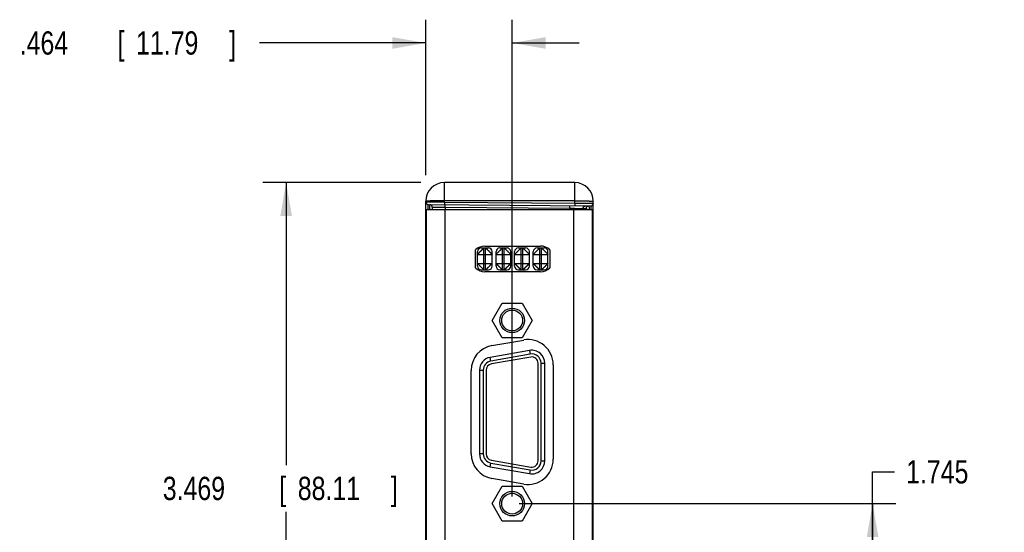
# Model space of a CAD drawing. Header units: inches. Extents: x 0.2 to 16.8, y 0.1 to 10.8.
# Tile 9 of 22: x 5.9 to 11.1, y 3.9 to 6.7. Entities that reach past the tile are written whole.
import ezdxf

# ---------------------------------------------------------------- set-up
doc = ezdxf.new("R2010")
doc.units = ezdxf.units.IN
doc.header["$LTSCALE"] = 0.935
doc.header["$MEASUREMENT"] = 0
doc.layers.get('0').update_dxf_attribs({"linetype": 'CONTINUOUS'})
doc.layers.add('DIMENSIONS', color=7, linetype='CONTINUOUS')
doc.styles.get("Standard").update_dxf_attribs({"font": 'txt', "width": 0.8})
doc.dimstyles.new('DIMSTYLE_1', dxfattribs={"dimtxt": 0.125, "dimasz": 0.18, "dimexe": 0.18, "dimexo": 0.0625, "dimgap": 0.09, "dimtad": 0, "dimtih": 1, "dimtoh": 1, "dimdec": 3, "dimzin": 4, "dimdsep": 46, "dimtxsty": 'STANDARD', "dimblk": '_FILLED', "dimblk1": '_FILLED', "dimblk2": '_FILLED', "dimcen": 0.09, "dimadec": 0, "dimazin": 0, "dimtp": 0.01, "dimtm": 0.01, "dimtfac": 1, "dimtdec": 3, "dimtofl": 0, "dimtmove": 0, "dimatfit": 3, "dimldrblk": '_FILLED', "dimfxl": 1, "dimtolj": 1, "dimtzin": 4, "dimarcsym": 0})

# ---------------------------------------------------------------- blocks, each defined once
blk = doc.blocks.new('_FILLED')
at = {"color": 0, "linetype": 'BYBLOCK'}
blk.add_solid([(0, 0), (-1, 0.174), (-1, -0.174)], dxfattribs=at)
blk = doc.blocks.new('*D0')
at = {"layer": 'DIMENSIONS', "color": 2, "linetype": 'CONTINUOUS'}
for p, q in [((8.0137, 5.7893), (7.1646, 5.7893)), ((7.2896, 5.7893), (7.2896, 4.2716)), ((7.2896, 2.3203), (7.2896, 4.0216)), ((8.0115, 2.3203), (7.1646, 2.3203))]:
    blk.add_line(p, q, dxfattribs=at)
at = {"layer": 'DIMENSIONS', "color": 2, "linetype": 'CONTINUOUS', "xscale": 0.18, "yscale": 0.18, "zscale": 0.18}
for p, rotation in [((7.2896, 5.7893), 90), ((7.2896, 2.3203), 270)]:
    blk.add_blockref('_FILLED', p, dxfattribs=dict(at, rotation=rotation))
at = {"layer": 'DIMENSIONS', "color": 2, "linetype": 'CONTINUOUS', "width": 0.8}
for s, p in [('3.469', (6.6271, 4.0841)), ('[', (7.2521, 4.0841)), ('88.11', (7.3521, 4.0841)), (']', (7.8521, 4.0841))]:
    blk.add_text(s, height=0.125, dxfattribs=at).set_placement(p)
blk = doc.blocks.new('*D2')
at = {"layer": 'DIMENSIONS', "color": 2, "linetype": 'CONTINUOUS'}
for p, q in [((10.4396, 3.1926), (10.4396, 4.2357)), ((10.4396, 4.2357), (10.5571, 4.2357)), ((8.5409, 4.0648), (10.5646, 4.0648)), ((10.4396, 4.0648), (10.4396, 3.1926)), ((10.4396, 2.3203), (10.4396, 3.1926)), ((9.0108, 2.3203), (10.5646, 2.3203))]:
    blk.add_line(p, q, dxfattribs=at)
at = {"layer": 'DIMENSIONS', "color": 2, "linetype": 'CONTINUOUS', "xscale": 0.18, "yscale": 0.18, "zscale": 0.18}
for p, rotation in [((10.4396, 4.0648), 90), ((10.4396, 2.3203), 270)]:
    blk.add_blockref('_FILLED', p, dxfattribs=dict(at, rotation=rotation))
at = {"layer": 'DIMENSIONS', "color": 2, "linetype": 'CONTINUOUS', "width": 0.8}
for s, p in [('1.745', (10.6196, 4.1732)), ('[', (11.2446, 4.1732)), ('44.31', (11.3446, 4.1732)), (']', (11.8446, 4.1732))]:
    blk.add_text(s, height=0.125, dxfattribs=at).set_placement(p)
blk = doc.blocks.new('*D5')
at = {"layer": 'DIMENSIONS', "color": 2, "linetype": 'CONTINUOUS'}
for p, q in [((8.0396, 5.8285), (8.0396, 6.6643)), ((8.5036, 4.104), (8.5036, 6.6643)), ((8.0396, 6.5393), (7.1461, 6.5393)), ((8.5036, 6.5393), (8.8636, 6.5393))]:
    blk.add_line(p, q, dxfattribs=at)
at = {"layer": 'DIMENSIONS', "color": 2, "linetype": 'CONTINUOUS', "xscale": 0.18, "yscale": 0.18, "zscale": 0.18}
blk.add_blockref('_FILLED', (8.0396, 6.5393), dxfattribs=at)
at = {"layer": 'DIMENSIONS', "color": 2, "linetype": 'CONTINUOUS', "xscale": 0.18, "yscale": 0.18, "zscale": 0.18, "rotation": 180}
blk.add_blockref('_FILLED', (8.5036, 6.5393), dxfattribs=at)
at = {"layer": 'DIMENSIONS', "color": 2, "linetype": 'CONTINUOUS', "width": 0.8}
for s, p in [('[', (6.3836, 6.4768)), (']', (6.9836, 6.4768)), ('.464', (5.8586, 6.4768)), ('11.79', (6.4836, 6.4768))]:
    blk.add_text(s, height=0.125, dxfattribs=at).set_placement(p)

msp = doc.modelspace()

# ---------------------------------------------------------------- linework, layer by layer
at = {"color": 7, "linetype": 'CONTINUOUS'}
for p, q in [((8.1396, 5.685), (8.1396, 5.7893)), ((8.8396, 5.7893), (8.1396, 5.7893)), ((8.8396, 5.6789), (8.8396, 5.7893)), ((8.0396, 2.4203), (8.0396, 5.6893)), ((8.0532, 5.6718), (8.9257, 5.6641)), ((8.064, 5.6717), (8.0639, 5.6713)), ((8.1396, 5.685), (8.1395, 5.671)), ((8.8396, 5.6911), (8.1396, 5.6911)), ((8.1396, 5.685), (8.8396, 5.6789)), ((8.8396, 5.6789), (8.8395, 5.6649)), ((8.9396, 2.4203), (8.9396, 5.6893)), ((8.0413, 5.6441), (8.9328, 5.6445)), ((8.0413, 5.6441), (8.0427, 2.4651)), ((8.0746, 5.6579), (8.0746, 5.6442)), ((8.1413, 5.6442), (8.1427, 2.4652)), ((8.1434, 5.6572), (8.1434, 5.6442)), ((8.1434, 5.6572), (8.8135, 5.6514)), ((8.8135, 5.6514), (8.8135, 5.6445)), ((8.8328, 5.6445), (8.8341, 2.4655)), ((8.8847, 5.6506), (8.8847, 5.6445)), ((8.8847, 5.6506), (8.9018, 5.6505)), ((8.9328, 5.6445), (8.9341, 2.4655)), ((8.0396, 5.5918), (8.0413, 5.5918)), ((8.0396, 5.5812), (8.0414, 5.5812)), ((8.9396, 5.5841), (8.9328, 5.5841)), ((8.0414, 5.4504), (8.0396, 5.4504)), ((8.3565, 5.4483), (8.6564, 5.4484)), ((8.307, 5.3313), (8.3069, 5.4273)), ((8.3171, 5.3403), (8.3171, 5.4183)), ((8.3171, 5.4033), (8.3961, 5.4033)), ((8.3371, 5.4383), (8.3761, 5.4383)), ((8.3521, 5.3203), (8.3521, 5.4383)), ((8.3611, 5.3203), (8.3611, 5.4383)), ((8.3961, 5.3403), (8.3961, 5.4183)), ((8.4171, 5.3403), (8.4171, 5.4183)), ((8.4171, 5.4033), (8.4961, 5.4033)), ((8.4371, 5.4383), (8.4761, 5.4383)), ((8.4521, 5.3203), (8.4521, 5.4383)), ((8.4611, 5.3203), (8.4611, 5.4383)), ((8.4961, 5.3403), (8.4961, 5.4183)), ((8.5171, 5.3403), (8.5171, 5.4183)), ((8.5171, 5.4033), (8.5961, 5.4033)), ((8.5371, 5.4383), (8.5761, 5.4383)), ((8.5521, 5.3203), (8.5521, 5.4383)), ((8.5611, 5.3203), (8.5611, 5.4383)), ((8.5961, 5.3403), (8.5961, 5.4183)), ((8.6171, 5.3403), (8.6171, 5.4183)), ((8.6171, 5.4033), (8.6961, 5.4033)), ((8.6371, 5.4383), (8.6761, 5.4383)), ((8.6521, 5.3203), (8.6521, 5.4383)), ((8.6611, 5.3203), (8.6611, 5.4383)), ((8.6961, 5.3403), (8.6961, 5.4183)), ((8.7059, 5.4275), (8.706, 5.3314)), ((8.3171, 5.3553), (8.3961, 5.3553)), ((8.4171, 5.3553), (8.4961, 5.3553)), ((8.5171, 5.3553), (8.5961, 5.3553)), ((8.6171, 5.3553), (8.6961, 5.3553)), ((8.3371, 5.3203), (8.3761, 5.3203)), ((8.6565, 5.3104), (8.3565, 5.3103)), ((8.4371, 5.3203), (8.4761, 5.3203)), ((8.5371, 5.3203), (8.5761, 5.3203)), ((8.6371, 5.3203), (8.6761, 5.3203)), ((8.3956, 5.0488), (8.4496, 5.1423)), ((8.4496, 5.1423), (8.5576, 5.1423)), ((8.5576, 5.1423), (8.6115, 5.0488)), ((8.4496, 4.9553), (8.3956, 5.0488)), ((8.6115, 5.0488), (8.5576, 4.9553)), ((8.3947, 4.9136), (8.5657, 4.9438)), ((8.5576, 4.9553), (8.4496, 4.9553)), ((8.5969, 4.8877), (8.3859, 4.8505)), ((8.6004, 4.868), (8.3894, 4.8308)), ((8.5969, 4.8877), (8.6004, 4.868)), ((8.3894, 4.8308), (8.3859, 4.8505)), ((8.6032, 4.8522), (8.3922, 4.815)), ((8.6431, 4.2949), (8.6431, 4.8187)), ((8.6591, 4.2949), (8.6591, 4.8187)), ((8.6591, 4.8187), (8.6791, 4.8187)), ((8.6791, 4.2949), (8.6791, 4.8187)), ((8.2834, 4.3329), (8.2832, 4.7806)), ((8.3281, 4.7815), (8.3281, 4.3321)), ((8.3281, 4.7815), (8.3481, 4.7815)), ((8.3481, 4.7815), (8.3481, 4.3321)), ((8.3641, 4.7815), (8.3641, 4.3321)), ((8.7242, 4.8109), (8.7244, 4.3029)), ((8.3481, 4.3321), (8.3281, 4.3321)), ((8.3922, 4.2986), (8.6032, 4.2614)), ((8.6591, 4.2949), (8.6791, 4.2949)), ((8.3859, 4.2632), (8.3894, 4.2829)), ((8.3859, 4.2632), (8.5969, 4.226)), ((8.3894, 4.2829), (8.6004, 4.2457)), ((8.6004, 4.2457), (8.5969, 4.226)), ((8.566, 4.1699), (8.395, 4.2)), ((8.3956, 4.0648), (8.4496, 4.1583)), ((8.4496, 4.1583), (8.5576, 4.1583)), ((8.5576, 4.1583), (8.6115, 4.0648)), ((8.4496, 3.9713), (8.3956, 4.0648)), ((8.6115, 4.0648), (8.5576, 3.9713)), ((8.5576, 3.9713), (8.4496, 3.9713))]:
    msp.add_line(p, q, dxfattribs=at)
for centre, radius in [((8.5036, 5.0488), 0.066), ((8.5036, 5.0488), 0.056), ((8.5036, 4.0648), 0.066), ((8.5036, 4.0648), 0.056)]:
    msp.add_circle(centre, radius, dxfattribs=at)
for centre, radius, start, end in [((8.1396, 5.6893), 0.1, 90, 180), ((8.8396, 5.6893), 0.1, 0, 90), ((8.0534, 5.6855), 0.0138, 180, 269.5), ((8.0608, 5.6579), 0.0138, 0, 89.5), ((8.9258, 5.6779), 0.0138, 269.5, 360), ((8.0596, 5.5406), 0.02, 180, 204.3306), ((8.3565, 5.3793), 0.069, 90.0246, 135.9454), ((8.6564, 5.3794), 0.069, 44.185, 90.0246), ((8.3371, 5.4183), 0.02, 90, 180), ((8.3761, 5.4183), 0.02, 0, 90), ((8.4371, 5.4183), 0.02, 90, 180), ((8.4761, 5.4183), 0.02, 0, 90), ((8.5371, 5.4183), 0.02, 90, 180), ((8.5761, 5.4183), 0.02, 0, 90), ((8.6371, 5.4183), 0.02, 90, 180), ((8.6761, 5.4183), 0.02, 0, 90), ((8.3565, 5.3793), 0.069, 224.1038, 270.0246), ((8.3371, 5.3403), 0.02, 180, 270), ((8.3761, 5.3403), 0.02, 270, 360), ((8.4371, 5.3403), 0.02, 180, 270), ((8.4761, 5.3403), 0.02, 270, 360), ((8.5371, 5.3403), 0.02, 180, 270), ((8.5761, 5.3403), 0.02, 270, 360), ((8.6371, 5.3403), 0.02, 180, 270), ((8.6564, 5.3794), 0.069, 270.0246, 315.8641), ((8.6761, 5.3403), 0.02, 270, 360), ((8.5892, 4.8109), 0.135, 0.0246, 100.0246), ((8.4182, 4.7806), 0.135, 100.0246, 180.0246), ((8.6091, 4.8187), 0.07, 0, 100), ((8.6091, 4.8187), 0.05, 0, 100), ((8.3981, 4.7815), 0.07, 100, 180), ((8.3981, 4.7815), 0.05, 100, 180), ((8.3981, 4.7815), 0.034, 100, 180), ((8.6091, 4.8187), 0.034, 0, 100), ((8.4184, 4.333), 0.135, 180.0246, 260.0246), ((8.3981, 4.3321), 0.07, 180, 260), ((8.3981, 4.3321), 0.05, 180, 260), ((8.3981, 4.3321), 0.034, 180, 260), ((8.5894, 4.3029), 0.135, 260.0246, 0.0246), ((8.6091, 4.2949), 0.07, 260, 360), ((8.6091, 4.2949), 0.05, 260, 360), ((8.6091, 4.2949), 0.034, 260, 360)]:
    msp.add_arc(centre, radius, start, end, dxfattribs=at)
for points, knots in [([(8.1396, 5.6911), (8.137, 5.6911), (8.1318, 5.6911), (8.124, 5.6911), (8.1163, 5.691), (8.1087, 5.691), (8.1014, 5.6909), (8.0943, 5.6909), (8.0874, 5.6908), (8.0809, 5.6908), (8.0748, 5.6907), (8.069, 5.6906), (8.0637, 5.6905), (8.0588, 5.6904), (8.0545, 5.6903), (8.0507, 5.6901), (8.0474, 5.69), (8.0447, 5.6899), (8.0426, 5.6898), (8.0409, 5.6897), (8.0402, 5.6895), (8.0396, 5.6894), (8.0396, 5.6893)], [0, 0, 0, 0, 0.07841, 0.156337, 0.2333, 0.308825, 0.382447, 0.453712, 0.522181, 0.587431, 0.649061, 0.706691, 0.759967, 0.808559, 0.85217, 0.890531, 0.923407, 0.950598, 0.971938, 0.987306, 0.996629, 1, 1, 1, 1]), ([(8.0396, 5.6855), (8.0396, 5.6856), (8.0402, 5.6854), (8.0409, 5.6857), (8.0426, 5.6855), (8.0447, 5.6856), (8.0474, 5.6856), (8.0507, 5.6856), (8.0545, 5.6856), (8.0588, 5.6855), (8.0637, 5.6855), (8.069, 5.6855), (8.0748, 5.6855), (8.0809, 5.6854), (8.0874, 5.6854), (8.0943, 5.6853), (8.1014, 5.6853), (8.1087, 5.6853), (8.1163, 5.6852), (8.124, 5.6851), (8.1318, 5.6851), (8.137, 5.6851), (8.1396, 5.685)], [0, 0, 0, 0, 0.003087, 0.012317, 0.027636, 0.04895, 0.076129, 0.109003, 0.147372, 0.190998, 0.239611, 0.292913, 0.350574, 0.412239, 0.477526, 0.546035, 0.617341, 0.691005, 0.766573, 0.84358, 0.921549, 1, 1, 1, 1]), ([(8.0531, 5.6441), (8.0531, 5.6447), (8.0531, 5.6469), (8.0531, 5.6505), (8.0531, 5.6547), (8.0531, 5.6586), (8.0531, 5.662), (8.0532, 5.6649), (8.0532, 5.6673), (8.0532, 5.6691), (8.0531, 5.6706), (8.0533, 5.6712), (8.0531, 5.6718), (8.0532, 5.6718)], [0, 0, 0, 0, 0.065063, 0.234347, 0.389086, 0.528212, 0.650777, 0.755941, 0.842985, 0.911314, 0.960458, 0.990084, 1, 1, 1, 1]), ([(8.0611, 5.6441), (8.0611, 5.6447), (8.0611, 5.6469), (8.0611, 5.6504), (8.061, 5.6547), (8.061, 5.6585), (8.061, 5.6619), (8.061, 5.6648), (8.061, 5.6672), (8.0609, 5.669), (8.061, 5.6705), (8.0608, 5.6711), (8.061, 5.6717), (8.0609, 5.6717)], [0, 0, 0, 0, 0.063357, 0.233031, 0.38811, 0.52753, 0.65033, 0.755665, 0.842818, 0.911212, 0.960399, 0.99006, 1, 1, 1, 1]), ([(8.1434, 5.6572), (8.1434, 5.6578), (8.1434, 5.6589), (8.1434, 5.6605), (8.1434, 5.6621), (8.1434, 5.6636), (8.1434, 5.665), (8.1434, 5.6663), (8.1434, 5.6675), (8.1434, 5.6685), (8.1433, 5.6693), (8.1433, 5.67), (8.1433, 5.6705), (8.1433, 5.6708), (8.1433, 5.671), (8.1432, 5.671)], [0, 0, 0, 0, 0.120474, 0.23919, 0.354417, 0.464477, 0.567765, 0.662777, 0.748128, 0.822575, 0.885036, 0.934604, 0.970564, 0.992416, 1, 1, 1, 1]), ([(8.8135, 5.6514), (8.8135, 5.6519), (8.8136, 5.653), (8.8136, 5.6546), (8.8136, 5.6562), (8.8136, 5.6577), (8.8136, 5.6591), (8.8136, 5.6604), (8.8136, 5.6616), (8.8135, 5.6626), (8.8135, 5.6635), (8.8135, 5.6642), (8.8135, 5.6647), (8.8134, 5.6649), (8.8135, 5.6651), (8.8134, 5.6651)], [0, 0, 0, 0, 0.120474, 0.23919, 0.354417, 0.464477, 0.567765, 0.662777, 0.748128, 0.822575, 0.885036, 0.934604, 0.970564, 0.992416, 1, 1, 1, 1]), ([(8.8396, 5.6911), (8.8422, 5.6911), (8.8474, 5.6911), (8.8552, 5.6911), (8.8629, 5.691), (8.8704, 5.691), (8.8778, 5.6909), (8.8849, 5.6909), (8.8917, 5.6908), (8.8982, 5.6908), (8.9044, 5.6907), (8.9101, 5.6906), (8.9155, 5.6905), (8.9203, 5.6904), (8.9247, 5.6903), (8.9285, 5.6901), (8.9318, 5.69), (8.9345, 5.6899), (8.9366, 5.6898), (8.9382, 5.6897), (8.939, 5.6895), (8.9396, 5.6894), (8.9396, 5.6893)], [0, 0, 0, 0, 0.07841, 0.156337, 0.2333, 0.308825, 0.382447, 0.453712, 0.522181, 0.587431, 0.649061, 0.706691, 0.759967, 0.808559, 0.85217, 0.890531, 0.923407, 0.950598, 0.971938, 0.987306, 0.996629, 1, 1, 1, 1]), ([(8.8396, 5.6789), (8.8422, 5.6789), (8.8474, 5.6789), (8.8552, 5.6788), (8.8629, 5.6787), (8.8704, 5.6787), (8.8778, 5.6786), (8.8849, 5.6786), (8.8917, 5.6785), (8.8982, 5.6784), (8.9044, 5.6784), (8.9101, 5.6783), (8.9155, 5.6783), (8.9203, 5.6782), (8.9247, 5.6782), (8.9285, 5.6781), (8.9318, 5.6781), (8.9345, 5.6781), (8.9366, 5.678), (8.9382, 5.6781), (8.9389, 5.6778), (8.9396, 5.678), (8.9396, 5.6779)], [0, 0, 0, 0, 0.078455, 0.156426, 0.233433, 0.309, 0.382662, 0.453965, 0.52247, 0.587754, 0.649414, 0.707072, 0.760372, 0.808984, 0.852609, 0.890978, 0.923855, 0.951036, 0.972353, 0.987676, 0.99691, 1, 1, 1, 1]), ([(8.8847, 5.6506), (8.8847, 5.6512), (8.8848, 5.6523), (8.8851, 5.6539), (8.8856, 5.6555), (8.8863, 5.6571), (8.8872, 5.6585), (8.8882, 5.6598), (8.8894, 5.661), (8.8907, 5.662), (8.8922, 5.6629), (8.8937, 5.6636), (8.8953, 5.664), (8.8969, 5.6643), (8.8981, 5.6644), (8.8986, 5.6644)], [0, 0, 0, 0, 0.076946, 0.153891, 0.230834, 0.307772, 0.384706, 0.461635, 0.538558, 0.615476, 0.692388, 0.769296, 0.846199, 0.9231, 1, 1, 1, 1]), ([(8.9018, 5.6505), (8.9018, 5.651), (8.9019, 5.6521), (8.9022, 5.6538), (8.9027, 5.6554), (8.9034, 5.6569), (8.9042, 5.6583), (8.9053, 5.6597), (8.9065, 5.6608), (8.9078, 5.6619), (8.9092, 5.6627), (8.9108, 5.6634), (8.9124, 5.6639), (8.914, 5.6642), (8.9151, 5.6642), (8.9157, 5.6642)], [0, 0, 0, 0, 0.076946, 0.153891, 0.230834, 0.307772, 0.384706, 0.461635, 0.538558, 0.615476, 0.692388, 0.769296, 0.846199, 0.9231, 1, 1, 1, 1]), ([(8.9157, 5.6642), (8.9158, 5.6642), (8.9159, 5.6637), (8.9161, 5.663), (8.9162, 5.6616), (8.9164, 5.6597), (8.9165, 5.6573), (8.9167, 5.6544), (8.9168, 5.651), (8.9169, 5.6477), (8.917, 5.6455), (8.917, 5.6445)], [0, 0, 0, 0, 0.016342, 0.058608, 0.127747, 0.223488, 0.345243, 0.492207, 0.663387, 0.857618, 1, 1, 1, 1]), ([(8.9257, 5.6641), (8.9258, 5.6641), (8.9256, 5.6636), (8.9258, 5.663), (8.9257, 5.6615), (8.9258, 5.6597), (8.9258, 5.6572), (8.9258, 5.6544), (8.9258, 5.651), (8.9259, 5.6476), (8.9259, 5.6454), (8.9259, 5.6445)], [0, 0, 0, 0, 0.013971, 0.055664, 0.124794, 0.22087, 0.343235, 0.491075, 0.663411, 0.859082, 1, 1, 1, 1]), ([(8.0746, 5.6579), (8.0747, 5.6579), (8.075, 5.6579), (8.0758, 5.6579), (8.0771, 5.6579), (8.0789, 5.6579), (8.0812, 5.6578), (8.0839, 5.6578), (8.0871, 5.6578), (8.0907, 5.6577), (8.0948, 5.6577), (8.0992, 5.6577), (8.1039, 5.6576), (8.109, 5.6576), (8.1143, 5.6575), (8.1198, 5.6574), (8.1255, 5.6574), (8.1314, 5.6573), (8.1373, 5.6573), (8.1413, 5.6572), (8.1434, 5.6572)], [0, 0, 0, 0, 0.00379, 0.015128, 0.033925, 0.060038, 0.093273, 0.133382, 0.180068, 0.232985, 0.291741, 0.3559, 0.424988, 0.498494, 0.575873, 0.65655, 0.739929, 0.825389, 0.912296, 1, 1, 1, 1]), ([(8.8135, 5.6514), (8.8156, 5.6513), (8.8196, 5.6513), (8.8256, 5.6512), (8.8315, 5.6512), (8.8372, 5.6511), (8.8429, 5.651), (8.8483, 5.651), (8.8534, 5.6509), (8.8583, 5.6509), (8.8628, 5.6508), (8.867, 5.6508), (8.8708, 5.6508), (8.8742, 5.6507), (8.8771, 5.6507), (8.8796, 5.6507), (8.8816, 5.6506), (8.8831, 5.6506), (8.8841, 5.6506), (8.8846, 5.6506), (8.8847, 5.6506)], [0, 0, 0, 0, 0.084846, 0.169167, 0.252341, 0.333752, 0.412802, 0.488906, 0.5615, 0.630045, 0.694034, 0.752992, 0.806479, 0.854098, 0.895493, 0.930355, 0.958422, 0.979483, 0.993378, 1, 1, 1, 1]), ([(8.9018, 5.6505), (8.9019, 5.6505), (8.9021, 5.65), (8.9022, 5.6493), (8.9024, 5.648), (8.9026, 5.6464), (8.9027, 5.6452), (8.9028, 5.6445)], [0, 0, 0, 0, 0.053174, 0.181848, 0.390712, 0.678837, 1, 1, 1, 1]), ([(8.0396, 5.5556), (8.0396, 5.5552), (8.0397, 5.5543), (8.04, 5.5531), (8.0406, 5.5519), (8.0411, 5.5511), (8.0414, 5.5508)], [0, 0, 0, 0, 0.242549, 0.489058, 0.743045, 1, 1, 1, 1]), ([(8.0396, 5.5437), (8.0396, 5.5435), (8.0396, 5.5432), (8.0396, 5.5427), (8.0397, 5.5423), (8.0399, 5.5416), (8.0402, 5.5409), (8.0406, 5.54), (8.041, 5.5393), (8.0413, 5.539), (8.0414, 5.5389)], [0, 0, 0, 0, 0.090674, 0.181538, 0.272837, 0.364788, 0.551307, 0.742476, 0.939259, 1, 1, 1, 1]), ([(8.0396, 5.5406), (8.0396, 5.5399), (8.0396, 5.5386), (8.0399, 5.5367), (8.0404, 5.5348), (8.0409, 5.5334), (8.0413, 5.5327), (8.0414, 5.5326)], [0, 0, 0, 0, 0.237013, 0.473678, 0.708873, 0.941402, 1, 1, 1, 1]), ([(8.3171, 5.4033), (8.3171, 5.4034), (8.3173, 5.4036), (8.3176, 5.404), (8.3183, 5.4047), (8.3191, 5.4055), (8.3201, 5.4065), (8.3213, 5.4077), (8.3226, 5.4092), (8.3242, 5.4108), (8.3259, 5.4125), (8.3277, 5.4143), (8.3296, 5.4162), (8.3315, 5.4182), (8.3335, 5.4202), (8.3355, 5.4222), (8.3375, 5.4241), (8.3394, 5.426), (8.3413, 5.4279), (8.3431, 5.4297), (8.3448, 5.4314), (8.3464, 5.4329), (8.3478, 5.4343), (8.349, 5.4354), (8.35, 5.4365), (8.3508, 5.4372), (8.3514, 5.4378), (8.3519, 5.4381), (8.352, 5.4383), (8.3521, 5.4383)], [0, 0, 0, 0, 0.004816, 0.016274, 0.034437, 0.058421, 0.087155, 0.120951, 0.161122, 0.206759, 0.256254, 0.308023, 0.362291, 0.4179, 0.474457, 0.53164, 0.588605, 0.644302, 0.697758, 0.74922, 0.797928, 0.84306, 0.88284, 0.91635, 0.944698, 0.9681, 0.98555, 0.9962, 1, 1, 1, 1]), ([(8.3611, 5.4383), (8.3612, 5.4383), (8.3614, 5.4381), (8.3618, 5.4378), (8.3624, 5.4371), (8.3633, 5.4363), (8.3643, 5.4353), (8.3655, 5.4341), (8.3669, 5.4328), (8.3686, 5.4313), (8.3703, 5.4296), (8.372, 5.4277), (8.374, 5.4258), (8.3759, 5.4239), (8.3779, 5.4219), (8.3799, 5.4199), (8.3819, 5.418), (8.3838, 5.416), (8.3857, 5.4141), (8.3875, 5.4123), (8.3892, 5.4107), (8.3907, 5.409), (8.392, 5.4076), (8.3932, 5.4064), (8.3942, 5.4054), (8.395, 5.4046), (8.3956, 5.404), (8.3959, 5.4036), (8.3961, 5.4034), (8.3961, 5.4033)], [0, 0, 0, 0, 0.004816, 0.016274, 0.034437, 0.058421, 0.087155, 0.120951, 0.161122, 0.206759, 0.256254, 0.308023, 0.362291, 0.4179, 0.474457, 0.53164, 0.588605, 0.644302, 0.697758, 0.74922, 0.797928, 0.84306, 0.88284, 0.91635, 0.944698, 0.9681, 0.98555, 0.9962, 1, 1, 1, 1]), ([(8.4171, 5.4033), (8.4171, 5.4034), (8.4173, 5.4036), (8.4176, 5.404), (8.4182, 5.4046), (8.419, 5.4054), (8.42, 5.4064), (8.4212, 5.4076), (8.4225, 5.409), (8.424, 5.4107), (8.4257, 5.4123), (8.4275, 5.4141), (8.4294, 5.416), (8.4313, 5.418), (8.4333, 5.4199), (8.4353, 5.4219), (8.4372, 5.4239), (8.4392, 5.4258), (8.4411, 5.4277), (8.4429, 5.4296), (8.4446, 5.4313), (8.4462, 5.4328), (8.4477, 5.4341), (8.4489, 5.4353), (8.4499, 5.4363), (8.4507, 5.4371), (8.4514, 5.4378), (8.4518, 5.4381), (8.452, 5.4383), (8.4521, 5.4383)], [0, 0, 0, 0, 0.0038, 0.01445, 0.0319, 0.055302, 0.08365, 0.11716, 0.15694, 0.202072, 0.25078, 0.302242, 0.355698, 0.411395, 0.46836, 0.525543, 0.5821, 0.637709, 0.691977, 0.743746, 0.793241, 0.838878, 0.879049, 0.912845, 0.941579, 0.965563, 0.983726, 0.995184, 1, 1, 1, 1]), ([(8.4611, 5.4383), (8.4612, 5.4383), (8.4614, 5.4381), (8.4618, 5.4378), (8.4624, 5.4371), (8.4633, 5.4363), (8.4643, 5.4353), (8.4655, 5.4341), (8.4669, 5.4328), (8.4686, 5.4313), (8.4703, 5.4296), (8.472, 5.4277), (8.474, 5.4258), (8.4759, 5.4239), (8.4779, 5.4219), (8.4799, 5.4199), (8.4819, 5.418), (8.4838, 5.416), (8.4857, 5.4141), (8.4875, 5.4123), (8.4892, 5.4107), (8.4907, 5.409), (8.492, 5.4076), (8.4932, 5.4064), (8.4942, 5.4054), (8.495, 5.4046), (8.4956, 5.404), (8.4959, 5.4036), (8.4961, 5.4034), (8.4961, 5.4033)], [0, 0, 0, 0, 0.004816, 0.016274, 0.034437, 0.058421, 0.087155, 0.120951, 0.161122, 0.206759, 0.256254, 0.308023, 0.362291, 0.4179, 0.474457, 0.53164, 0.588605, 0.644302, 0.697758, 0.74922, 0.797928, 0.84306, 0.88284, 0.91635, 0.944698, 0.9681, 0.98555, 0.9962, 1, 1, 1, 1]), ([(8.5171, 5.4033), (8.5171, 5.4034), (8.5173, 5.4036), (8.5176, 5.404), (8.5182, 5.4046), (8.519, 5.4054), (8.52, 5.4064), (8.5212, 5.4076), (8.5225, 5.409), (8.524, 5.4107), (8.5257, 5.4123), (8.5275, 5.4141), (8.5294, 5.416), (8.5313, 5.418), (8.5333, 5.4199), (8.5353, 5.4219), (8.5372, 5.4239), (8.5392, 5.4258), (8.5411, 5.4277), (8.5429, 5.4296), (8.5446, 5.4313), (8.5462, 5.4328), (8.5477, 5.4341), (8.5489, 5.4353), (8.5499, 5.4363), (8.5507, 5.4371), (8.5514, 5.4378), (8.5518, 5.4381), (8.552, 5.4383), (8.5521, 5.4383)], [0, 0, 0, 0, 0.0038, 0.01445, 0.0319, 0.055302, 0.08365, 0.11716, 0.15694, 0.202072, 0.25078, 0.302242, 0.355698, 0.411395, 0.46836, 0.525543, 0.5821, 0.637709, 0.691977, 0.743746, 0.793241, 0.838878, 0.879049, 0.912845, 0.941579, 0.965563, 0.983726, 0.995184, 1, 1, 1, 1]), ([(8.5611, 5.4383), (8.5611, 5.4383), (8.5613, 5.4381), (8.5617, 5.4378), (8.5623, 5.4372), (8.5632, 5.4365), (8.5642, 5.4354), (8.5654, 5.4343), (8.5668, 5.4329), (8.5684, 5.4314), (8.5701, 5.4297), (8.5719, 5.4279), (8.5737, 5.426), (8.5757, 5.4241), (8.5777, 5.4222), (8.5797, 5.4202), (8.5817, 5.4182), (8.5836, 5.4162), (8.5854, 5.4143), (8.5873, 5.4125), (8.589, 5.4108), (8.5905, 5.4092), (8.5919, 5.4077), (8.5931, 5.4065), (8.5941, 5.4055), (8.5949, 5.4047), (8.5955, 5.404), (8.5959, 5.4036), (8.5961, 5.4034), (8.5961, 5.4033)], [0, 0, 0, 0, 0.0038, 0.01445, 0.0319, 0.055302, 0.08365, 0.11716, 0.15694, 0.202072, 0.25078, 0.302242, 0.355698, 0.411395, 0.46836, 0.525543, 0.5821, 0.637709, 0.691977, 0.743746, 0.793241, 0.838878, 0.879049, 0.912845, 0.941579, 0.965563, 0.983726, 0.995184, 1, 1, 1, 1]), ([(8.6171, 5.4033), (8.6171, 5.4034), (8.6173, 5.4036), (8.6176, 5.404), (8.6182, 5.4046), (8.619, 5.4054), (8.62, 5.4064), (8.6212, 5.4076), (8.6225, 5.409), (8.624, 5.4107), (8.6257, 5.4123), (8.6275, 5.4141), (8.6294, 5.416), (8.6313, 5.418), (8.6333, 5.4199), (8.6353, 5.4219), (8.6372, 5.4239), (8.6392, 5.4258), (8.6411, 5.4277), (8.6429, 5.4296), (8.6446, 5.4313), (8.6462, 5.4328), (8.6477, 5.4341), (8.6489, 5.4353), (8.6499, 5.4363), (8.6507, 5.4371), (8.6514, 5.4378), (8.6518, 5.4381), (8.652, 5.4383), (8.6521, 5.4383)], [0, 0, 0, 0, 0.0038, 0.01445, 0.0319, 0.055302, 0.08365, 0.11716, 0.15694, 0.202072, 0.25078, 0.302242, 0.355698, 0.411395, 0.46836, 0.525543, 0.5821, 0.637709, 0.691977, 0.743746, 0.793241, 0.838878, 0.879049, 0.912845, 0.941579, 0.965563, 0.983726, 0.995184, 1, 1, 1, 1]), ([(8.6611, 5.4383), (8.6612, 5.4383), (8.6614, 5.4381), (8.6618, 5.4378), (8.6624, 5.4371), (8.6633, 5.4363), (8.6643, 5.4353), (8.6655, 5.4341), (8.6669, 5.4328), (8.6686, 5.4313), (8.6703, 5.4296), (8.672, 5.4277), (8.674, 5.4258), (8.6759, 5.4239), (8.6779, 5.4219), (8.6799, 5.4199), (8.6819, 5.418), (8.6838, 5.416), (8.6857, 5.4141), (8.6875, 5.4123), (8.6892, 5.4107), (8.6907, 5.409), (8.692, 5.4076), (8.6932, 5.4064), (8.6942, 5.4054), (8.695, 5.4046), (8.6956, 5.404), (8.6959, 5.4036), (8.6961, 5.4034), (8.6961, 5.4033)], [0, 0, 0, 0, 0.004816, 0.016274, 0.034437, 0.058421, 0.087155, 0.120951, 0.161122, 0.206759, 0.256254, 0.308023, 0.362291, 0.4179, 0.474457, 0.53164, 0.588605, 0.644302, 0.697758, 0.74922, 0.797928, 0.84306, 0.88284, 0.91635, 0.944698, 0.9681, 0.98555, 0.9962, 1, 1, 1, 1]), ([(8.3521, 5.3203), (8.352, 5.3203), (8.3519, 5.3206), (8.3514, 5.3208), (8.3508, 5.3214), (8.35, 5.3222), (8.349, 5.3232), (8.3478, 5.3244), (8.3464, 5.3257), (8.3448, 5.3272), (8.3431, 5.329), (8.3413, 5.3307), (8.3394, 5.3326), (8.3375, 5.3345), (8.3355, 5.3365), (8.3335, 5.3385), (8.3315, 5.3405), (8.3296, 5.3425), (8.3277, 5.3444), (8.3259, 5.3461), (8.3242, 5.3479), (8.3226, 5.3495), (8.3213, 5.3509), (8.3201, 5.3521), (8.3191, 5.3531), (8.3183, 5.354), (8.3176, 5.3546), (8.3173, 5.355), (8.3171, 5.3553), (8.3171, 5.3553)], [0, 0, 0, 0, 0.0038, 0.01445, 0.0319, 0.055302, 0.08365, 0.11716, 0.15694, 0.202072, 0.25078, 0.302242, 0.355698, 0.411395, 0.46836, 0.525543, 0.5821, 0.637709, 0.691977, 0.743746, 0.793241, 0.838878, 0.879049, 0.912845, 0.941579, 0.965563, 0.983726, 0.995184, 1, 1, 1, 1]), ([(8.3961, 5.3553), (8.3961, 5.3553), (8.3959, 5.355), (8.3955, 5.3546), (8.3949, 5.354), (8.3941, 5.3531), (8.3931, 5.3521), (8.3919, 5.3509), (8.3905, 5.3495), (8.389, 5.3479), (8.3873, 5.3461), (8.3854, 5.3444), (8.3836, 5.3425), (8.3817, 5.3405), (8.3797, 5.3385), (8.3777, 5.3365), (8.3757, 5.3345), (8.3737, 5.3326), (8.3719, 5.3307), (8.3701, 5.329), (8.3684, 5.3272), (8.3668, 5.3257), (8.3654, 5.3244), (8.3642, 5.3232), (8.3632, 5.3222), (8.3623, 5.3214), (8.3617, 5.3208), (8.3613, 5.3206), (8.3611, 5.3203), (8.3611, 5.3203)], [0, 0, 0, 0, 0.004816, 0.016274, 0.034437, 0.058421, 0.087155, 0.120951, 0.161122, 0.206759, 0.256254, 0.308023, 0.362291, 0.4179, 0.474457, 0.53164, 0.588605, 0.644302, 0.697758, 0.74922, 0.797928, 0.84306, 0.88284, 0.91635, 0.944698, 0.9681, 0.98555, 0.9962, 1, 1, 1, 1]), ([(8.4521, 5.3203), (8.452, 5.3203), (8.4518, 5.3206), (8.4514, 5.3209), (8.4507, 5.3215), (8.4499, 5.3223), (8.4489, 5.3233), (8.4477, 5.3245), (8.4462, 5.3259), (8.4446, 5.3274), (8.4429, 5.3291), (8.4411, 5.331), (8.4392, 5.3328), (8.4372, 5.3348), (8.4353, 5.3367), (8.4333, 5.3387), (8.4313, 5.3407), (8.4294, 5.3427), (8.4275, 5.3445), (8.4257, 5.3463), (8.424, 5.348), (8.4225, 5.3496), (8.4212, 5.3511), (8.42, 5.3523), (8.419, 5.3532), (8.4182, 5.3541), (8.4176, 5.3547), (8.4173, 5.3551), (8.4171, 5.3553), (8.4171, 5.3553)], [0, 0, 0, 0, 0.004816, 0.016274, 0.034437, 0.058421, 0.087155, 0.120951, 0.161122, 0.206759, 0.256254, 0.308023, 0.362291, 0.4179, 0.474457, 0.53164, 0.588605, 0.644302, 0.697758, 0.74922, 0.797928, 0.84306, 0.88284, 0.91635, 0.944698, 0.9681, 0.98555, 0.9962, 1, 1, 1, 1]), ([(8.4961, 5.3553), (8.4961, 5.3553), (8.4959, 5.355), (8.4955, 5.3546), (8.4949, 5.354), (8.4941, 5.3531), (8.4931, 5.3521), (8.4919, 5.3509), (8.4905, 5.3495), (8.489, 5.3479), (8.4873, 5.3461), (8.4854, 5.3444), (8.4836, 5.3425), (8.4817, 5.3405), (8.4797, 5.3385), (8.4777, 5.3365), (8.4757, 5.3345), (8.4737, 5.3326), (8.4719, 5.3307), (8.4701, 5.329), (8.4684, 5.3272), (8.4668, 5.3257), (8.4654, 5.3244), (8.4642, 5.3232), (8.4632, 5.3222), (8.4623, 5.3214), (8.4617, 5.3208), (8.4613, 5.3206), (8.4611, 5.3203), (8.4611, 5.3203)], [0, 0, 0, 0, 0.004816, 0.016274, 0.034437, 0.058421, 0.087155, 0.120951, 0.161122, 0.206759, 0.256254, 0.308023, 0.362291, 0.4179, 0.474457, 0.53164, 0.588605, 0.644302, 0.697758, 0.74922, 0.797928, 0.84306, 0.88284, 0.91635, 0.944698, 0.9681, 0.98555, 0.9962, 1, 1, 1, 1]), ([(8.5521, 5.3203), (8.552, 5.3203), (8.5518, 5.3206), (8.5514, 5.3209), (8.5507, 5.3215), (8.5499, 5.3223), (8.5489, 5.3233), (8.5477, 5.3245), (8.5462, 5.3259), (8.5446, 5.3274), (8.5429, 5.3291), (8.5411, 5.331), (8.5392, 5.3328), (8.5372, 5.3348), (8.5353, 5.3367), (8.5333, 5.3387), (8.5313, 5.3407), (8.5294, 5.3427), (8.5275, 5.3445), (8.5257, 5.3463), (8.524, 5.348), (8.5225, 5.3496), (8.5212, 5.3511), (8.52, 5.3523), (8.519, 5.3532), (8.5182, 5.3541), (8.5176, 5.3547), (8.5173, 5.3551), (8.5171, 5.3553), (8.5171, 5.3553)], [0, 0, 0, 0, 0.004816, 0.016274, 0.034437, 0.058421, 0.087155, 0.120951, 0.161122, 0.206759, 0.256254, 0.308023, 0.362291, 0.4179, 0.474457, 0.53164, 0.588605, 0.644302, 0.697758, 0.74922, 0.797928, 0.84306, 0.88284, 0.91635, 0.944698, 0.9681, 0.98555, 0.9962, 1, 1, 1, 1]), ([(8.5961, 5.3553), (8.5961, 5.3553), (8.5959, 5.3551), (8.5956, 5.3547), (8.595, 5.3541), (8.5942, 5.3532), (8.5932, 5.3523), (8.592, 5.3511), (8.5907, 5.3496), (8.5892, 5.348), (8.5875, 5.3463), (8.5857, 5.3445), (8.5838, 5.3427), (8.5819, 5.3407), (8.5799, 5.3387), (8.5779, 5.3367), (8.5759, 5.3348), (8.574, 5.3328), (8.572, 5.331), (8.5703, 5.3291), (8.5686, 5.3274), (8.5669, 5.3259), (8.5655, 5.3245), (8.5643, 5.3233), (8.5633, 5.3223), (8.5624, 5.3215), (8.5618, 5.3209), (8.5614, 5.3206), (8.5612, 5.3203), (8.5611, 5.3203)], [0, 0, 0, 0, 0.0038, 0.01445, 0.0319, 0.055302, 0.08365, 0.11716, 0.15694, 0.202072, 0.25078, 0.302242, 0.355698, 0.411395, 0.46836, 0.525543, 0.5821, 0.637709, 0.691977, 0.743746, 0.793241, 0.838878, 0.879049, 0.912845, 0.941579, 0.965563, 0.983726, 0.995184, 1, 1, 1, 1]), ([(8.6521, 5.3203), (8.652, 5.3203), (8.6518, 5.3206), (8.6514, 5.3209), (8.6507, 5.3215), (8.6499, 5.3223), (8.6489, 5.3233), (8.6477, 5.3245), (8.6462, 5.3259), (8.6446, 5.3274), (8.6429, 5.3291), (8.6411, 5.331), (8.6392, 5.3328), (8.6372, 5.3348), (8.6353, 5.3367), (8.6333, 5.3387), (8.6313, 5.3407), (8.6294, 5.3427), (8.6275, 5.3445), (8.6257, 5.3463), (8.624, 5.348), (8.6225, 5.3496), (8.6212, 5.3511), (8.62, 5.3523), (8.619, 5.3532), (8.6182, 5.3541), (8.6176, 5.3547), (8.6173, 5.3551), (8.6171, 5.3553), (8.6171, 5.3553)], [0, 0, 0, 0, 0.004816, 0.016274, 0.034437, 0.058421, 0.087155, 0.120951, 0.161122, 0.206759, 0.256254, 0.308023, 0.362291, 0.4179, 0.474457, 0.53164, 0.588605, 0.644302, 0.697758, 0.74922, 0.797928, 0.84306, 0.88284, 0.91635, 0.944698, 0.9681, 0.98555, 0.9962, 1, 1, 1, 1]), ([(8.6961, 5.3553), (8.6961, 5.3553), (8.6959, 5.355), (8.6955, 5.3546), (8.6949, 5.354), (8.6941, 5.3531), (8.6931, 5.3521), (8.6919, 5.3509), (8.6905, 5.3495), (8.689, 5.3479), (8.6873, 5.3461), (8.6854, 5.3444), (8.6836, 5.3425), (8.6817, 5.3405), (8.6797, 5.3385), (8.6777, 5.3365), (8.6757, 5.3345), (8.6737, 5.3326), (8.6719, 5.3307), (8.6701, 5.329), (8.6684, 5.3272), (8.6668, 5.3257), (8.6654, 5.3244), (8.6642, 5.3232), (8.6632, 5.3222), (8.6623, 5.3214), (8.6617, 5.3208), (8.6613, 5.3206), (8.6611, 5.3203), (8.6611, 5.3203)], [0, 0, 0, 0, 0.004816, 0.016274, 0.034437, 0.058421, 0.087155, 0.120951, 0.161122, 0.206759, 0.256254, 0.308023, 0.362291, 0.4179, 0.474457, 0.53164, 0.588605, 0.644302, 0.697758, 0.74922, 0.797928, 0.84306, 0.88284, 0.91635, 0.944698, 0.9681, 0.98555, 0.9962, 1, 1, 1, 1])]:
    msp.add_open_spline(points, degree=3, knots=knots, dxfattribs=at)

# ---------------------------------------------------------------- dimensions: what is measured, and where the dimension line sits
at = {"layer": 'DIMENSIONS', "color": 2, "linetype": 'CONTINUOUS'}
for base, p1, p2, angle, picture, middle in [((8.0396, 6.5393), (8.5036, 4.104), (8.0396, 5.8285), 180, '*D5', (6.4711, 6.5393)), ((7.2896, 5.7893), (8.0115, 2.3203), (8.0137, 5.7893), 90, '*D0', (7.2896, 4.1466)), ((10.4395817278, 4.0648346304), (9.0108357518, 2.3203346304), (8.5408913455, 4.0648346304), 90, '*D2', (11.2820817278, 4.2357202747))]:
    dim = msp.add_linear_dim(base=base, p1=p1, p2=p2, angle=angle, dimstyle='DIMSTYLE_1', dxfattribs=at)
    dim.commit()
    dim.dimension.update_dxf_attribs({"geometry": picture, "text_midpoint": middle, "dimtype": 160})

doc.saveas('drawing.dxf')
